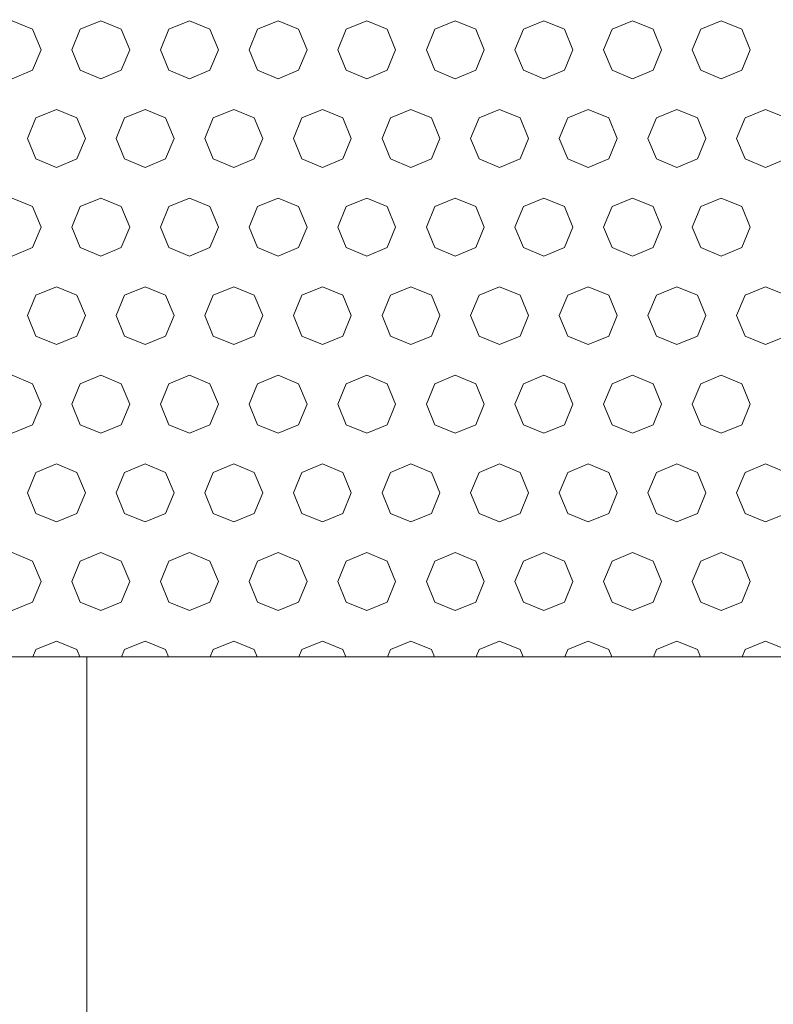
# Model space of a CAD drawing. Header units: millimetres. Extents: x 52659 to 1698020, y -10054 to 104697.
# Tile 179 of 256: x 198415 to 198840, y 10402 to 10957. Entities that reach past the tile are written whole.
import ezdxf

# ---------------------------------------------------------------- set-up
doc = ezdxf.new("R2010")
doc.units = ezdxf.units.MM
doc.header["$MEASUREMENT"] = 0
for name, color, linetype in [('02-04 BRISES SOLEIL FONCEES', 7, 'Continuous'), ('05-02 Cotation 200ème 100ème.Cotations', 7, 'Continuous'), ('Fenêtres ARCHICAD', 7, 'Continuous')]:
    doc.layers.add(name, color=color, linetype=linetype)
doc.styles.add('STYLE_GENERE_3', font='ARIALN.TTF')
doc.dimstyles.new('STYLE_GENERE__2', dxfattribs={"dimtxt": 200, "dimasz": 95, "dimexe": 0.18, "dimexo": 100, "dimgap": 0, "dimtad": 0, "dimlfac": 0.001, "dimzin": 0, "dimdsep": 46, "dimtxsty": 'STYLE_GENERE_3', "dimblk": 'ARROWHEAD_6', "dimblk1": 'ARROWHEAD_6', "dimblk2": 'ARROWHEAD_6', "dimcen": 0.09, "dimclrd": 7, "dimclre": 7, "dimclrt": 7, "dimazin": 0, "dimtfac": 1, "dimtdec": 4, "dimtmove": 0, "dimatfit": 3, "dimfxl": 1, "dimtolj": 1, "dimtzin": 0, "dimarcsym": 0})

# ---------------------------------------------------------------- blocks, each defined once
blk = doc.blocks.new('Élément de coupe_193_1', base_point=(131932.67, 5158.07))
at = {"layer": 'Fenêtres ARCHICAD', "color": 7, "linetype": 'Continuous', "lineweight": 5}
blk.add_line((198452.67, 9848.07), (198452.67, 10598.03), dxfattribs=at)
blk = doc.blocks.new('*X354', base_point=(131932.67, 5158.07))
at = {"layer": '02-04 BRISES SOLEIL FONCEES', "color": 7, "linetype": 'Continuous', "lineweight": 5}
for p, q in [((198421.98, 10952.02), (198410.42, 10956.81)), ((198460.42, 10956.81), (198448.85, 10952.02)), ((198471.98, 10952.02), (198460.42, 10956.81)), ((198510.42, 10956.81), (198498.85, 10952.02)), ((198521.98, 10952.02), (198510.42, 10956.81)), ((198560.42, 10956.81), (198548.85, 10952.02)), ((198571.98, 10952.02), (198560.42, 10956.81)), ((198610.42, 10956.81), (198598.85, 10952.02)), ((198621.98, 10952.02), (198610.42, 10956.81)), ((198660.42, 10956.81), (198648.85, 10952.02)), ((198671.98, 10952.02), (198660.42, 10956.81)), ((198710.42, 10956.81), (198698.85, 10952.02)), ((198721.98, 10952.02), (198710.42, 10956.81)), ((198760.42, 10956.81), (198748.85, 10952.02)), ((198771.98, 10952.02), (198760.42, 10956.81)), ((198810.42, 10956.81), (198798.85, 10952.02)), ((198821.98, 10952.02), (198810.42, 10956.81)), ((198426.77, 10940.46), (198421.98, 10952.02)), ((198448.85, 10952.02), (198444.07, 10940.46)), ((198476.77, 10940.46), (198471.98, 10952.02)), ((198498.85, 10952.02), (198494.07, 10940.46)), ((198526.77, 10940.46), (198521.98, 10952.02)), ((198548.85, 10952.02), (198544.07, 10940.46)), ((198576.77, 10940.46), (198571.98, 10952.02)), ((198598.85, 10952.02), (198594.07, 10940.46)), ((198626.77, 10940.46), (198621.98, 10952.02)), ((198648.85, 10952.02), (198644.07, 10940.46)), ((198676.77, 10940.46), (198671.98, 10952.02)), ((198698.85, 10952.02), (198694.07, 10940.46)), ((198726.77, 10940.46), (198721.98, 10952.02)), ((198748.85, 10952.02), (198744.07, 10940.46)), ((198776.77, 10940.46), (198771.98, 10952.02)), ((198798.85, 10952.02), (198794.07, 10940.46)), ((198826.77, 10940.46), (198821.98, 10952.02)), ((198421.98, 10928.9), (198426.77, 10940.46)), ((198444.07, 10940.46), (198448.85, 10928.9)), ((198471.98, 10928.9), (198476.77, 10940.46)), ((198494.07, 10940.46), (198498.85, 10928.9)), ((198521.98, 10928.9), (198526.77, 10940.46)), ((198544.07, 10940.46), (198548.85, 10928.9)), ((198571.98, 10928.9), (198576.77, 10940.46)), ((198594.07, 10940.46), (198598.85, 10928.9)), ((198621.98, 10928.9), (198626.77, 10940.46)), ((198644.07, 10940.46), (198648.85, 10928.9)), ((198671.98, 10928.9), (198676.77, 10940.46)), ((198694.07, 10940.46), (198698.85, 10928.9)), ((198721.98, 10928.9), (198726.77, 10940.46)), ((198744.07, 10940.46), (198748.85, 10928.9)), ((198771.98, 10928.9), (198776.77, 10940.46)), ((198794.07, 10940.46), (198798.85, 10928.9)), ((198821.98, 10928.9), (198826.77, 10940.46)), ((198410.42, 10924.11), (198421.98, 10928.9)), ((198448.85, 10928.9), (198460.42, 10924.11)), ((198460.42, 10924.11), (198471.98, 10928.9)), ((198498.85, 10928.9), (198510.42, 10924.11)), ((198510.42, 10924.11), (198521.98, 10928.9)), ((198548.85, 10928.9), (198560.42, 10924.11)), ((198560.42, 10924.11), (198571.98, 10928.9)), ((198598.85, 10928.9), (198610.42, 10924.11)), ((198610.42, 10924.11), (198621.98, 10928.9)), ((198648.85, 10928.9), (198660.42, 10924.11)), ((198660.42, 10924.11), (198671.98, 10928.9)), ((198698.85, 10928.9), (198710.42, 10924.11)), ((198710.42, 10924.11), (198721.98, 10928.9)), ((198748.85, 10928.9), (198760.42, 10924.11)), ((198760.42, 10924.11), (198771.98, 10928.9)), ((198798.85, 10928.9), (198810.42, 10924.11)), ((198810.42, 10924.11), (198821.98, 10928.9)), ((198435.42, 10906.81), (198423.85, 10902.02)), ((198446.98, 10902.02), (198435.42, 10906.81)), ((198485.42, 10906.81), (198473.85, 10902.02)), ((198496.98, 10902.02), (198485.42, 10906.81)), ((198535.42, 10906.81), (198523.85, 10902.02)), ((198546.98, 10902.02), (198535.42, 10906.81)), ((198585.42, 10906.81), (198573.85, 10902.02)), ((198596.98, 10902.02), (198585.42, 10906.81)), ((198635.42, 10906.81), (198623.85, 10902.02)), ((198646.98, 10902.02), (198635.42, 10906.81)), ((198685.42, 10906.81), (198673.85, 10902.02)), ((198696.98, 10902.02), (198685.42, 10906.81)), ((198735.42, 10906.81), (198723.85, 10902.02)), ((198746.98, 10902.02), (198735.42, 10906.81)), ((198785.42, 10906.81), (198773.85, 10902.02)), ((198796.98, 10902.02), (198785.42, 10906.81)), ((198835.42, 10906.81), (198823.85, 10902.02)), ((198846.98, 10902.02), (198835.42, 10906.81)), ((198423.85, 10902.02), (198419.07, 10890.46)), ((198451.77, 10890.46), (198446.98, 10902.02)), ((198473.85, 10902.02), (198469.07, 10890.46)), ((198501.77, 10890.46), (198496.98, 10902.02)), ((198523.85, 10902.02), (198519.07, 10890.46)), ((198551.77, 10890.46), (198546.98, 10902.02)), ((198573.85, 10902.02), (198569.07, 10890.46)), ((198601.77, 10890.46), (198596.98, 10902.02)), ((198623.85, 10902.02), (198619.07, 10890.46)), ((198651.77, 10890.46), (198646.98, 10902.02)), ((198673.85, 10902.02), (198669.07, 10890.46)), ((198701.77, 10890.46), (198696.98, 10902.02)), ((198723.85, 10902.02), (198719.07, 10890.46)), ((198751.77, 10890.46), (198746.98, 10902.02)), ((198773.85, 10902.02), (198769.07, 10890.46)), ((198801.77, 10890.46), (198796.98, 10902.02)), ((198823.85, 10902.02), (198819.07, 10890.46)), ((198419.07, 10890.46), (198423.85, 10878.9)), ((198446.98, 10878.9), (198451.77, 10890.46)), ((198469.07, 10890.46), (198473.85, 10878.9)), ((198496.98, 10878.9), (198501.77, 10890.46)), ((198519.07, 10890.46), (198523.85, 10878.9)), ((198546.98, 10878.9), (198551.77, 10890.46)), ((198569.07, 10890.46), (198573.85, 10878.9)), ((198596.98, 10878.9), (198601.77, 10890.46)), ((198619.07, 10890.46), (198623.85, 10878.9)), ((198646.98, 10878.9), (198651.77, 10890.46)), ((198669.07, 10890.46), (198673.85, 10878.9)), ((198696.98, 10878.9), (198701.77, 10890.46)), ((198719.07, 10890.46), (198723.85, 10878.9)), ((198746.98, 10878.9), (198751.77, 10890.46)), ((198769.07, 10890.46), (198773.85, 10878.9)), ((198796.98, 10878.9), (198801.77, 10890.46)), ((198819.07, 10890.46), (198823.85, 10878.9)), ((198423.85, 10878.9), (198435.42, 10874.11)), ((198435.42, 10874.11), (198446.98, 10878.9)), ((198473.85, 10878.9), (198485.42, 10874.11)), ((198485.42, 10874.11), (198496.98, 10878.9)), ((198523.85, 10878.9), (198535.42, 10874.11)), ((198535.42, 10874.11), (198546.98, 10878.9)), ((198573.85, 10878.9), (198585.42, 10874.11)), ((198585.42, 10874.11), (198596.98, 10878.9)), ((198623.85, 10878.9), (198635.42, 10874.11)), ((198635.42, 10874.11), (198646.98, 10878.9)), ((198673.85, 10878.9), (198685.42, 10874.11)), ((198685.42, 10874.11), (198696.98, 10878.9)), ((198723.85, 10878.9), (198735.42, 10874.11)), ((198735.42, 10874.11), (198746.98, 10878.9)), ((198773.85, 10878.9), (198785.42, 10874.11)), ((198785.42, 10874.11), (198796.98, 10878.9)), ((198823.85, 10878.9), (198835.42, 10874.11)), ((198835.42, 10874.11), (198846.98, 10878.9)), ((198421.98, 10852.02), (198410.42, 10856.81)), ((198460.42, 10856.81), (198448.85, 10852.02)), ((198471.98, 10852.02), (198460.42, 10856.81)), ((198510.42, 10856.81), (198498.85, 10852.02)), ((198521.98, 10852.02), (198510.42, 10856.81)), ((198560.42, 10856.81), (198548.85, 10852.02)), ((198571.98, 10852.02), (198560.42, 10856.81)), ((198610.42, 10856.81), (198598.85, 10852.02)), ((198621.98, 10852.02), (198610.42, 10856.81)), ((198660.42, 10856.81), (198648.85, 10852.02)), ((198671.98, 10852.02), (198660.42, 10856.81)), ((198710.42, 10856.81), (198698.85, 10852.02)), ((198721.98, 10852.02), (198710.42, 10856.81)), ((198760.42, 10856.81), (198748.85, 10852.02)), ((198771.98, 10852.02), (198760.42, 10856.81)), ((198810.42, 10856.81), (198798.85, 10852.02)), ((198821.98, 10852.02), (198810.42, 10856.81)), ((198426.77, 10840.46), (198421.98, 10852.02)), ((198448.85, 10852.02), (198444.07, 10840.46)), ((198476.77, 10840.46), (198471.98, 10852.02)), ((198498.85, 10852.02), (198494.07, 10840.46)), ((198526.77, 10840.46), (198521.98, 10852.02)), ((198548.85, 10852.02), (198544.07, 10840.46)), ((198576.77, 10840.46), (198571.98, 10852.02)), ((198598.85, 10852.02), (198594.07, 10840.46)), ((198626.77, 10840.46), (198621.98, 10852.02)), ((198648.85, 10852.02), (198644.07, 10840.46)), ((198676.77, 10840.46), (198671.98, 10852.02)), ((198698.85, 10852.02), (198694.07, 10840.46)), ((198726.77, 10840.46), (198721.98, 10852.02)), ((198748.85, 10852.02), (198744.07, 10840.46)), ((198776.77, 10840.46), (198771.98, 10852.02)), ((198798.85, 10852.02), (198794.07, 10840.46)), ((198826.77, 10840.46), (198821.98, 10852.02)), ((198421.98, 10828.9), (198426.77, 10840.46)), ((198444.07, 10840.46), (198448.85, 10828.9)), ((198471.98, 10828.9), (198476.77, 10840.46)), ((198494.07, 10840.46), (198498.85, 10828.9)), ((198521.98, 10828.9), (198526.77, 10840.46)), ((198544.07, 10840.46), (198548.85, 10828.9)), ((198571.98, 10828.9), (198576.77, 10840.46)), ((198594.07, 10840.46), (198598.85, 10828.9)), ((198621.98, 10828.9), (198626.77, 10840.46)), ((198644.07, 10840.46), (198648.85, 10828.9)), ((198671.98, 10828.9), (198676.77, 10840.46)), ((198694.07, 10840.46), (198698.85, 10828.9)), ((198721.98, 10828.9), (198726.77, 10840.46)), ((198744.07, 10840.46), (198748.85, 10828.9)), ((198771.98, 10828.9), (198776.77, 10840.46)), ((198794.07, 10840.46), (198798.85, 10828.9)), ((198821.98, 10828.9), (198826.77, 10840.46)), ((198410.42, 10824.11), (198421.98, 10828.9)), ((198448.85, 10828.9), (198460.42, 10824.11)), ((198460.42, 10824.11), (198471.98, 10828.9)), ((198498.85, 10828.9), (198510.42, 10824.11)), ((198510.42, 10824.11), (198521.98, 10828.9)), ((198548.85, 10828.9), (198560.42, 10824.11)), ((198560.42, 10824.11), (198571.98, 10828.9)), ((198598.85, 10828.9), (198610.42, 10824.11)), ((198610.42, 10824.11), (198621.98, 10828.9)), ((198648.85, 10828.9), (198660.42, 10824.11)), ((198660.42, 10824.11), (198671.98, 10828.9)), ((198698.85, 10828.9), (198710.42, 10824.11)), ((198710.42, 10824.11), (198721.98, 10828.9)), ((198748.85, 10828.9), (198760.42, 10824.11)), ((198760.42, 10824.11), (198771.98, 10828.9)), ((198798.85, 10828.9), (198810.42, 10824.11)), ((198810.42, 10824.11), (198821.98, 10828.9)), ((198435.42, 10806.81), (198423.85, 10802.02)), ((198446.98, 10802.02), (198435.42, 10806.81)), ((198485.42, 10806.81), (198473.85, 10802.02)), ((198496.98, 10802.02), (198485.42, 10806.81)), ((198535.42, 10806.81), (198523.85, 10802.02)), ((198546.98, 10802.02), (198535.42, 10806.81)), ((198585.42, 10806.81), (198573.85, 10802.02)), ((198596.98, 10802.02), (198585.42, 10806.81)), ((198635.42, 10806.81), (198623.85, 10802.02)), ((198646.98, 10802.02), (198635.42, 10806.81)), ((198685.42, 10806.81), (198673.85, 10802.02)), ((198696.98, 10802.02), (198685.42, 10806.81)), ((198735.42, 10806.81), (198723.85, 10802.02)), ((198746.98, 10802.02), (198735.42, 10806.81)), ((198785.42, 10806.81), (198773.85, 10802.02)), ((198796.98, 10802.02), (198785.42, 10806.81)), ((198835.42, 10806.81), (198823.85, 10802.02)), ((198846.98, 10802.02), (198835.42, 10806.81)), ((198423.85, 10802.02), (198419.07, 10790.46)), ((198451.77, 10790.46), (198446.98, 10802.02)), ((198473.85, 10802.02), (198469.07, 10790.46)), ((198501.77, 10790.46), (198496.98, 10802.02)), ((198523.85, 10802.02), (198519.07, 10790.46)), ((198551.77, 10790.46), (198546.98, 10802.02)), ((198573.85, 10802.02), (198569.07, 10790.46)), ((198601.77, 10790.46), (198596.98, 10802.02)), ((198623.85, 10802.02), (198619.07, 10790.46)), ((198651.77, 10790.46), (198646.98, 10802.02)), ((198673.85, 10802.02), (198669.07, 10790.46)), ((198701.77, 10790.46), (198696.98, 10802.02)), ((198723.85, 10802.02), (198719.07, 10790.46)), ((198751.77, 10790.46), (198746.98, 10802.02)), ((198773.85, 10802.02), (198769.07, 10790.46)), ((198801.77, 10790.46), (198796.98, 10802.02)), ((198823.85, 10802.02), (198819.07, 10790.46)), ((198419.07, 10790.46), (198423.85, 10778.9)), ((198446.98, 10778.9), (198451.77, 10790.46)), ((198469.07, 10790.46), (198473.85, 10778.9)), ((198496.98, 10778.9), (198501.77, 10790.46)), ((198519.07, 10790.46), (198523.85, 10778.9)), ((198546.98, 10778.9), (198551.77, 10790.46)), ((198569.07, 10790.46), (198573.85, 10778.9)), ((198596.98, 10778.9), (198601.77, 10790.46)), ((198619.07, 10790.46), (198623.85, 10778.9)), ((198646.98, 10778.9), (198651.77, 10790.46)), ((198669.07, 10790.46), (198673.85, 10778.9)), ((198696.98, 10778.9), (198701.77, 10790.46)), ((198719.07, 10790.46), (198723.85, 10778.9)), ((198746.98, 10778.9), (198751.77, 10790.46)), ((198769.07, 10790.46), (198773.85, 10778.9)), ((198796.98, 10778.9), (198801.77, 10790.46)), ((198819.07, 10790.46), (198823.85, 10778.9)), ((198423.85, 10778.9), (198435.42, 10774.11)), ((198435.42, 10774.11), (198446.98, 10778.9)), ((198473.85, 10778.9), (198485.42, 10774.11)), ((198485.42, 10774.11), (198496.98, 10778.9)), ((198523.85, 10778.9), (198535.42, 10774.11)), ((198535.42, 10774.11), (198546.98, 10778.9)), ((198573.85, 10778.9), (198585.42, 10774.11)), ((198585.42, 10774.11), (198596.98, 10778.9)), ((198623.85, 10778.9), (198635.42, 10774.11)), ((198635.42, 10774.11), (198646.98, 10778.9)), ((198673.85, 10778.9), (198685.42, 10774.11)), ((198685.42, 10774.11), (198696.98, 10778.9)), ((198723.85, 10778.9), (198735.42, 10774.11)), ((198735.42, 10774.11), (198746.98, 10778.9)), ((198773.85, 10778.9), (198785.42, 10774.11)), ((198785.42, 10774.11), (198796.98, 10778.9)), ((198823.85, 10778.9), (198835.42, 10774.11)), ((198835.42, 10774.11), (198846.98, 10778.9)), ((198421.98, 10752.02), (198410.42, 10756.81)), ((198460.42, 10756.81), (198448.85, 10752.02)), ((198471.98, 10752.02), (198460.42, 10756.81)), ((198510.42, 10756.81), (198498.85, 10752.02)), ((198521.98, 10752.02), (198510.42, 10756.81)), ((198560.42, 10756.81), (198548.85, 10752.02)), ((198571.98, 10752.02), (198560.42, 10756.81)), ((198610.42, 10756.81), (198598.85, 10752.02)), ((198621.98, 10752.02), (198610.42, 10756.81)), ((198660.42, 10756.81), (198648.85, 10752.02)), ((198671.98, 10752.02), (198660.42, 10756.81)), ((198710.42, 10756.81), (198698.85, 10752.02)), ((198721.98, 10752.02), (198710.42, 10756.81)), ((198760.42, 10756.81), (198748.85, 10752.02)), ((198771.98, 10752.02), (198760.42, 10756.81)), ((198810.42, 10756.81), (198798.85, 10752.02)), ((198821.98, 10752.02), (198810.42, 10756.81)), ((198426.77, 10740.46), (198421.98, 10752.02)), ((198448.85, 10752.02), (198444.07, 10740.46)), ((198476.77, 10740.46), (198471.98, 10752.02)), ((198498.85, 10752.02), (198494.07, 10740.46)), ((198526.77, 10740.46), (198521.98, 10752.02)), ((198548.85, 10752.02), (198544.07, 10740.46)), ((198576.77, 10740.46), (198571.98, 10752.02)), ((198598.85, 10752.02), (198594.07, 10740.46)), ((198626.77, 10740.46), (198621.98, 10752.02)), ((198648.85, 10752.02), (198644.07, 10740.46)), ((198676.77, 10740.46), (198671.98, 10752.02)), ((198698.85, 10752.02), (198694.07, 10740.46)), ((198726.77, 10740.46), (198721.98, 10752.02)), ((198748.85, 10752.02), (198744.07, 10740.46)), ((198776.77, 10740.46), (198771.98, 10752.02)), ((198798.85, 10752.02), (198794.07, 10740.46)), ((198826.77, 10740.46), (198821.98, 10752.02)), ((198421.98, 10728.9), (198426.77, 10740.46)), ((198444.07, 10740.46), (198448.85, 10728.9)), ((198471.98, 10728.9), (198476.77, 10740.46)), ((198494.07, 10740.46), (198498.85, 10728.9)), ((198521.98, 10728.9), (198526.77, 10740.46)), ((198544.07, 10740.46), (198548.85, 10728.9)), ((198571.98, 10728.9), (198576.77, 10740.46)), ((198594.07, 10740.46), (198598.85, 10728.9)), ((198621.98, 10728.9), (198626.77, 10740.46)), ((198644.07, 10740.46), (198648.85, 10728.9)), ((198671.98, 10728.9), (198676.77, 10740.46)), ((198694.07, 10740.46), (198698.85, 10728.9)), ((198721.98, 10728.9), (198726.77, 10740.46)), ((198744.07, 10740.46), (198748.85, 10728.9)), ((198771.98, 10728.9), (198776.77, 10740.46)), ((198794.07, 10740.46), (198798.85, 10728.9)), ((198821.98, 10728.9), (198826.77, 10740.46)), ((198410.42, 10724.11), (198421.98, 10728.9)), ((198448.85, 10728.9), (198460.42, 10724.11)), ((198460.42, 10724.11), (198471.98, 10728.9)), ((198498.85, 10728.9), (198510.42, 10724.11)), ((198510.42, 10724.11), (198521.98, 10728.9)), ((198548.85, 10728.9), (198560.42, 10724.11)), ((198560.42, 10724.11), (198571.98, 10728.9)), ((198598.85, 10728.9), (198610.42, 10724.11)), ((198610.42, 10724.11), (198621.98, 10728.9)), ((198648.85, 10728.9), (198660.42, 10724.11)), ((198660.42, 10724.11), (198671.98, 10728.9)), ((198698.85, 10728.9), (198710.42, 10724.11)), ((198710.42, 10724.11), (198721.98, 10728.9)), ((198748.85, 10728.9), (198760.42, 10724.11)), ((198760.42, 10724.11), (198771.98, 10728.9)), ((198798.85, 10728.9), (198810.42, 10724.11)), ((198810.42, 10724.11), (198821.98, 10728.9)), ((198435.42, 10706.81), (198423.85, 10702.02)), ((198446.98, 10702.02), (198435.42, 10706.81)), ((198485.42, 10706.81), (198473.85, 10702.02)), ((198496.98, 10702.02), (198485.42, 10706.81)), ((198535.42, 10706.81), (198523.85, 10702.02)), ((198546.98, 10702.02), (198535.42, 10706.81)), ((198585.42, 10706.81), (198573.85, 10702.02)), ((198596.98, 10702.02), (198585.42, 10706.81)), ((198635.42, 10706.81), (198623.85, 10702.02)), ((198646.98, 10702.02), (198635.42, 10706.81)), ((198685.42, 10706.81), (198673.85, 10702.02)), ((198696.98, 10702.02), (198685.42, 10706.81)), ((198735.42, 10706.81), (198723.85, 10702.02)), ((198746.98, 10702.02), (198735.42, 10706.81)), ((198785.42, 10706.81), (198773.85, 10702.02)), ((198796.98, 10702.02), (198785.42, 10706.81)), ((198835.42, 10706.81), (198823.85, 10702.02)), ((198846.98, 10702.02), (198835.42, 10706.81)), ((198423.85, 10702.02), (198419.07, 10690.46)), ((198451.77, 10690.46), (198446.98, 10702.02)), ((198473.85, 10702.02), (198469.07, 10690.46)), ((198501.77, 10690.46), (198496.98, 10702.02)), ((198523.85, 10702.02), (198519.07, 10690.46)), ((198551.77, 10690.46), (198546.98, 10702.02)), ((198573.85, 10702.02), (198569.07, 10690.46)), ((198601.77, 10690.46), (198596.98, 10702.02)), ((198623.85, 10702.02), (198619.07, 10690.46)), ((198651.77, 10690.46), (198646.98, 10702.02)), ((198673.85, 10702.02), (198669.07, 10690.46)), ((198701.77, 10690.46), (198696.98, 10702.02)), ((198723.85, 10702.02), (198719.07, 10690.46)), ((198751.77, 10690.46), (198746.98, 10702.02)), ((198773.85, 10702.02), (198769.07, 10690.46)), ((198801.77, 10690.46), (198796.98, 10702.02)), ((198823.85, 10702.02), (198819.07, 10690.46)), ((198419.07, 10690.46), (198423.85, 10678.9)), ((198446.98, 10678.9), (198451.77, 10690.46)), ((198469.07, 10690.46), (198473.85, 10678.9)), ((198496.98, 10678.9), (198501.77, 10690.46)), ((198519.07, 10690.46), (198523.85, 10678.9)), ((198546.98, 10678.9), (198551.77, 10690.46)), ((198569.07, 10690.46), (198573.85, 10678.9)), ((198596.98, 10678.9), (198601.77, 10690.46)), ((198619.07, 10690.46), (198623.85, 10678.9)), ((198646.98, 10678.9), (198651.77, 10690.46)), ((198669.07, 10690.46), (198673.85, 10678.9)), ((198696.98, 10678.9), (198701.77, 10690.46)), ((198719.07, 10690.46), (198723.85, 10678.9)), ((198746.98, 10678.9), (198751.77, 10690.46)), ((198769.07, 10690.46), (198773.85, 10678.9)), ((198796.98, 10678.9), (198801.77, 10690.46)), ((198819.07, 10690.46), (198823.85, 10678.9)), ((198423.85, 10678.9), (198435.42, 10674.11)), ((198435.42, 10674.11), (198446.98, 10678.9)), ((198473.85, 10678.9), (198485.42, 10674.11)), ((198485.42, 10674.11), (198496.98, 10678.9)), ((198523.85, 10678.9), (198535.42, 10674.11)), ((198535.42, 10674.11), (198546.98, 10678.9)), ((198573.85, 10678.9), (198585.42, 10674.11)), ((198585.42, 10674.11), (198596.98, 10678.9)), ((198623.85, 10678.9), (198635.42, 10674.11)), ((198635.42, 10674.11), (198646.98, 10678.9)), ((198673.85, 10678.9), (198685.42, 10674.11)), ((198685.42, 10674.11), (198696.98, 10678.9)), ((198723.85, 10678.9), (198735.42, 10674.11)), ((198735.42, 10674.11), (198746.98, 10678.9)), ((198773.85, 10678.9), (198785.42, 10674.11)), ((198785.42, 10674.11), (198796.98, 10678.9)), ((198823.85, 10678.9), (198835.42, 10674.11)), ((198835.42, 10674.11), (198846.98, 10678.9)), ((198421.98, 10652.02), (198410.42, 10656.81)), ((198460.42, 10656.81), (198448.85, 10652.02)), ((198471.98, 10652.02), (198460.42, 10656.81)), ((198510.42, 10656.81), (198498.85, 10652.02)), ((198521.98, 10652.02), (198510.42, 10656.81)), ((198560.42, 10656.81), (198548.85, 10652.02)), ((198571.98, 10652.02), (198560.42, 10656.81)), ((198610.42, 10656.81), (198598.85, 10652.02)), ((198621.98, 10652.02), (198610.42, 10656.81)), ((198660.42, 10656.81), (198648.85, 10652.02)), ((198671.98, 10652.02), (198660.42, 10656.81)), ((198710.42, 10656.81), (198698.85, 10652.02)), ((198721.98, 10652.02), (198710.42, 10656.81)), ((198760.42, 10656.81), (198748.85, 10652.02)), ((198771.98, 10652.02), (198760.42, 10656.81)), ((198810.42, 10656.81), (198798.85, 10652.02)), ((198821.98, 10652.02), (198810.42, 10656.81)), ((198426.77, 10640.46), (198421.98, 10652.02)), ((198448.85, 10652.02), (198444.07, 10640.46)), ((198476.77, 10640.46), (198471.98, 10652.02)), ((198498.85, 10652.02), (198494.07, 10640.46)), ((198526.77, 10640.46), (198521.98, 10652.02)), ((198548.85, 10652.02), (198544.07, 10640.46)), ((198576.77, 10640.46), (198571.98, 10652.02)), ((198598.85, 10652.02), (198594.07, 10640.46)), ((198626.77, 10640.46), (198621.98, 10652.02)), ((198648.85, 10652.02), (198644.07, 10640.46)), ((198676.77, 10640.46), (198671.98, 10652.02)), ((198698.85, 10652.02), (198694.07, 10640.46)), ((198726.77, 10640.46), (198721.98, 10652.02)), ((198748.85, 10652.02), (198744.07, 10640.46)), ((198776.77, 10640.46), (198771.98, 10652.02)), ((198798.85, 10652.02), (198794.07, 10640.46)), ((198826.77, 10640.46), (198821.98, 10652.02)), ((198421.98, 10628.9), (198426.77, 10640.46)), ((198444.07, 10640.46), (198448.85, 10628.9)), ((198471.98, 10628.9), (198476.77, 10640.46)), ((198494.07, 10640.46), (198498.85, 10628.9)), ((198521.98, 10628.9), (198526.77, 10640.46)), ((198544.07, 10640.46), (198548.85, 10628.9)), ((198571.98, 10628.9), (198576.77, 10640.46)), ((198594.07, 10640.46), (198598.85, 10628.9)), ((198621.98, 10628.9), (198626.77, 10640.46)), ((198644.07, 10640.46), (198648.85, 10628.9)), ((198671.98, 10628.9), (198676.77, 10640.46)), ((198694.07, 10640.46), (198698.85, 10628.9)), ((198721.98, 10628.9), (198726.77, 10640.46)), ((198744.07, 10640.46), (198748.85, 10628.9)), ((198771.98, 10628.9), (198776.77, 10640.46)), ((198794.07, 10640.46), (198798.85, 10628.9)), ((198821.98, 10628.9), (198826.77, 10640.46)), ((198410.42, 10624.11), (198421.98, 10628.9)), ((198448.85, 10628.9), (198460.42, 10624.11)), ((198460.42, 10624.11), (198471.98, 10628.9)), ((198498.85, 10628.9), (198510.42, 10624.11)), ((198510.42, 10624.11), (198521.98, 10628.9)), ((198548.85, 10628.9), (198560.42, 10624.11)), ((198560.42, 10624.11), (198571.98, 10628.9)), ((198598.85, 10628.9), (198610.42, 10624.11)), ((198610.42, 10624.11), (198621.98, 10628.9)), ((198648.85, 10628.9), (198660.42, 10624.11)), ((198660.42, 10624.11), (198671.98, 10628.9)), ((198698.85, 10628.9), (198710.42, 10624.11)), ((198710.42, 10624.11), (198721.98, 10628.9)), ((198748.85, 10628.9), (198760.42, 10624.11)), ((198760.42, 10624.11), (198771.98, 10628.9)), ((198798.85, 10628.9), (198810.42, 10624.11)), ((198810.42, 10624.11), (198821.98, 10628.9)), ((198435.42, 10606.81), (198423.85, 10602.02)), ((198446.98, 10602.02), (198435.42, 10606.81)), ((198485.42, 10606.81), (198473.85, 10602.02)), ((198496.98, 10602.02), (198485.42, 10606.81)), ((198535.42, 10606.81), (198523.85, 10602.02)), ((198546.98, 10602.02), (198535.42, 10606.81)), ((198585.42, 10606.81), (198573.85, 10602.02)), ((198596.98, 10602.02), (198585.42, 10606.81)), ((198635.42, 10606.81), (198623.85, 10602.02)), ((198646.98, 10602.02), (198635.42, 10606.81)), ((198685.42, 10606.81), (198673.85, 10602.02)), ((198696.98, 10602.02), (198685.42, 10606.81)), ((198735.42, 10606.81), (198723.85, 10602.02)), ((198746.98, 10602.02), (198735.42, 10606.81)), ((198785.42, 10606.81), (198773.85, 10602.02)), ((198796.98, 10602.02), (198785.42, 10606.81)), ((198835.42, 10606.81), (198823.85, 10602.02)), ((198846.98, 10602.02), (198835.42, 10606.81)), ((198423.85, 10602.02), (198422.2, 10598.03)), ((198448.63, 10598.03), (198446.98, 10602.02)), ((198473.85, 10602.02), (198472.2, 10598.03)), ((198498.63, 10598.03), (198496.98, 10602.02)), ((198523.85, 10602.02), (198522.2, 10598.03)), ((198548.63, 10598.03), (198546.98, 10602.02)), ((198573.85, 10602.02), (198572.2, 10598.03)), ((198598.63, 10598.03), (198596.98, 10602.02)), ((198623.85, 10602.02), (198622.2, 10598.03)), ((198648.63, 10598.03), (198646.98, 10602.02)), ((198673.85, 10602.02), (198672.2, 10598.03)), ((198698.63, 10598.03), (198696.98, 10602.02)), ((198723.85, 10602.02), (198722.2, 10598.03)), ((198748.63, 10598.03), (198746.98, 10602.02)), ((198773.85, 10602.02), (198772.2, 10598.03)), ((198798.63, 10598.03), (198796.98, 10602.02)), ((198823.85, 10602.02), (198822.2, 10598.03))]:
    blk.add_line(p, q, dxfattribs=at)
blk = doc.blocks.new('Élément de coupe_326_1', base_point=(131932.67, 5158.07))
at = {"layer": '02-04 BRISES SOLEIL FONCEES', "color": 7, "linetype": 'Continuous', "lineweight": 9}
blk.add_line((197542.67, 10598.03), (199298.76, 10598.03), dxfattribs=at)
at = {"layer": '02-04 BRISES SOLEIL FONCEES', "lineweight": 0}
blk.add_blockref('*X354', (131932.67, 5158.07), dxfattribs=at)
blk = doc.blocks.new('*D742', base_point=(131932.67, 5158.07))
at = {"layer": '05-02 Cotation 200ème 100ème.Cotations', "color": 7, "linetype": 'Continuous', "lineweight": 25, "transparency": 16777216}
for p, q in [((165280.71, 11058.07), (165380.71, 10958.07)), ((165280.71, 9772.86), (165380.71, 9672.86))]:
    blk.add_line(p, q, dxfattribs=at)
at = {"layer": '05-02 Cotation 200ème 100ème.Cotations', "color": 7, "linetype": 'Continuous', "lineweight": 13, "transparency": 16777216}
for p, q in [((165424.46, 11008.07), (165236.96, 11008.07)), ((165330.71, 10614.34), (165330.71, 11008.07)), ((165330.71, 9722.86), (165330.71, 10116.59)), ((165424.46, 9722.86), (165236.96, 9722.86))]:
    blk.add_line(p, q, dxfattribs=at)
at = {"layer": '05-02 Cotation 200ème 100ème.Cotations', "color": 7, "lineweight": 9, "transparency": 16777216, "char_height": 200, "attachment_point": 7, "rotation": 90, "style": 'STYLE_GENERE_3'}
for s, insert in [('\\A1;0,35', (165287.85, 10961.33)), ('\\A1;1,29', (165430.71, 10141.47))]:
    blk.add_mtext(s, dxfattribs=dict(at, insert=insert))
blk = doc.blocks.new('ARROWHEAD_6')
at = {"color": 0, "linetype": 'Continuous', "lineweight": 0}
for p, q in [((-0.5, -0.5), (0.5, 0.5)), ((0, 0), (-1, 0))]:
    blk.add_line(p, q, dxfattribs=at)
blk = doc.blocks.new('*D762', base_point=(131932.67, 5158.07))
at = {"layer": '05-02 Cotation 200ème 100ème.Cotations', "color": 7, "linetype": 'Continuous', "lineweight": 25, "transparency": 16777216}
for p, q in [((135853.9, 11058.07), (135953.9, 10958.07)), ((135853.9, 9772.86), (135953.9, 9672.86))]:
    blk.add_line(p, q, dxfattribs=at)
at = {"layer": '05-02 Cotation 200ème 100ème.Cotations', "color": 7, "linetype": 'Continuous', "lineweight": 13, "transparency": 16777216}
for p, q in [((135997.65, 11008.07), (135810.15, 11008.07)), ((135903.9, 10614.34), (135903.9, 11008.07)), ((135903.9, 9722.86), (135903.9, 10116.59)), ((135997.65, 9722.86), (135810.15, 9722.86))]:
    blk.add_line(p, q, dxfattribs=at)
at = {"layer": '05-02 Cotation 200ème 100ème.Cotations', "color": 7, "lineweight": 9, "transparency": 16777216, "char_height": 200, "attachment_point": 7, "rotation": 90, "style": 'STYLE_GENERE_3'}
for s, insert in [('\\A1;0,35', (135861.04, 10961.33)), ('\\A1;1,29', (136003.9, 10141.47))]:
    blk.add_mtext(s, dxfattribs=dict(at, insert=insert))

msp = doc.modelspace()

# ---------------------------------------------------------------- block references
at = {"layer": '02-04 BRISES SOLEIL FONCEES', "lineweight": 0}
msp.add_blockref('Élément de coupe_326_1', (131932.668, 5158.072), dxfattribs=at)
at = {"layer": 'Fenêtres ARCHICAD', "lineweight": 0}
msp.add_blockref('Élément de coupe_193_1', (131932.668, 5158.072), dxfattribs=at)

# ---------------------------------------------------------------- dimensions: what is measured, and where the dimension line sits
at = {"layer": '05-02 Cotation 200ème 100ème.Cotations', "color": 7, "linetype": 'Continuous', "lineweight": 13}
for base, picture, middle in [((135903.901, 11008.072), '*D762', (135903.901, 10401.231)), ((165330.708, 11008.072), '*D742', (165330.708, 10401.231))]:
    dim = msp.add_linear_dim(base=base, p1=(221690.249, 9722.862), p2=(220602.668, 11008.072), angle=90, dimstyle='STYLE_GENERE__2', dxfattribs=at)
    dim.commit()
    dim.dimension.update_dxf_attribs({"geometry": picture, "text_midpoint": middle, "dimtype": 160, "text_rotation": 90})

doc.saveas('drawing.dxf')
